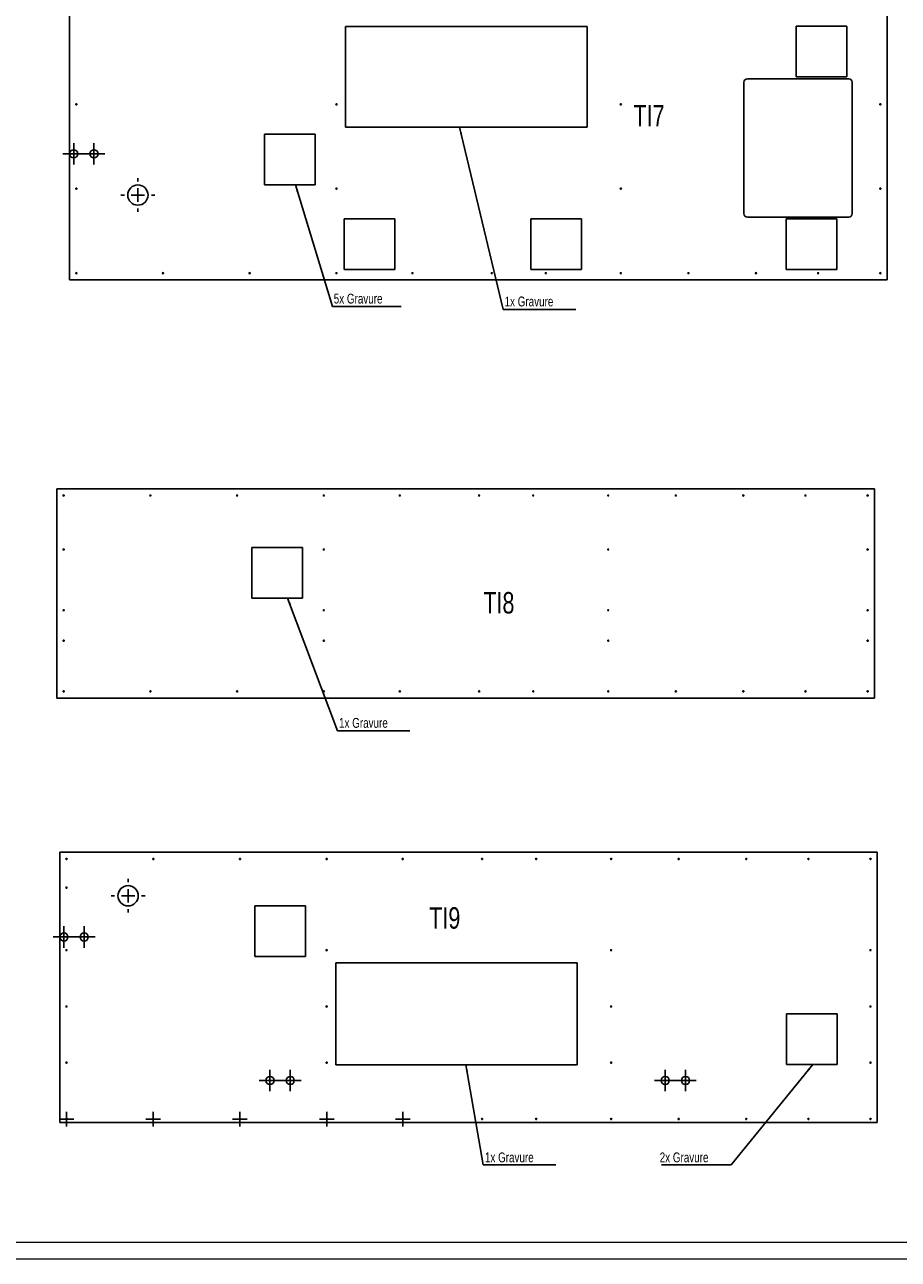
# Model space of a CAD drawing. Header units: millimetres. Extents: x 0 to 841, y 0 to 594.
# Tile 2 of 4: x 293 to 552, y 0 to 366. Entities that reach past the tile are written whole.
import ezdxf

# ---------------------------------------------------------------- set-up
doc = ezdxf.new("R2010")
doc.units = ezdxf.units.MM
doc.linetypes.add('CENTERX2', pattern=[20.32, 12.7, -2.54, 2.54, -2.54])
for name, color, linetype in [('gravures', 9, 'Continuous'), ('NOTES', 6, 'Continuous'), ('TRAIT-MIXTES', 3, 'CENTERX2')]:
    doc.layers.add(name, color=color, linetype=linetype)
doc.layers.add('TRAIT-FORT', color=4, linetype='Continuous', lineweight=25)
doc.styles.add('SLDTEXTSTYLE0', font='TXT', dxfattribs={"width": 0.75})
doc.dimstyles.new('SLDDIMSTYLE7', dxfattribs={"dimtxt": 0.18, "dimasz": 2, "dimexe": 0, "dimexo": 0.0625, "dimgap": 0, "dimtad": 0, "dimtih": 1, "dimtoh": 1, "dimdec": 0, "dimrnd": 1e-09, "dimzin": 0, "dimdsep": 46, "dimtxsty": 'Standard', "dimsah": 1, "dimcen": 0.09, "dimadec": 0, "dimazin": 0, "dimtfac": 2, "dimtdec": 0, "dimtofl": 0, "dimtmove": 0, "dimatfit": 3, "dimfxl": 1, "dimfrac": 2, "dimtolj": 1, "dimtzin": 0, "dimarcsym": 0})

# ---------------------------------------------------------------- blocks, each defined once
blk = doc.blocks.new('SW_NOTE_10')
at = {"layer": 'NOTES', "color": 0}
blk.add_line((-20.62, 0), (0, 0), dxfattribs=at)
at = {"layer": 'NOTES', "color": 0, "insert": (-21.11, 3.7), "char_height": 2.91, "attachment_point": 1, "style": 'SLDTEXTSTYLE0'}
blk.add_mtext('2x Gravure', dxfattribs=at)
blk = doc.blocks.new('SW_NOTE_11')
at = {"layer": 'NOTES', "color": 0}
blk.add_line((21.44, 0), (0, 0), dxfattribs=at)
at = {"layer": 'NOTES', "color": 0, "insert": (0.47, 3.7), "char_height": 2.91, "attachment_point": 1, "style": 'SLDTEXTSTYLE0'}
blk.add_mtext('1x Gravure', dxfattribs=at)
blk = doc.blocks.new('SW_CENTERMARKSYMBOL_61')
at = {"layer": 'TRAIT-MIXTES', "color": 0}
for p, q in [((-2, 0), (-2.17, 0)), ((0, 0), (-2, 0)), ((0, 2), (0, 2.17)), ((0, 0), (0, 2)), ((0, 0), (0, -2)), ((0, 0), (2, 0)), ((2, 0), (2.17, 0)), ((0, -2), (0, -2.17))]:
    blk.add_line(p, q, dxfattribs=at)
blk = doc.blocks.new('SW_CENTERMARKSYMBOL_62')
at = {"layer": 'TRAIT-MIXTES', "color": 0}
for p, q in [((-2, 0), (-2.17, 0)), ((0, 0), (-2, 0)), ((0, 2), (0, 2.17)), ((0, 0), (0, 2)), ((0, 0), (0, -2)), ((0, 0), (2, 0)), ((2, 0), (2.17, 0)), ((0, -2), (0, -2.17))]:
    blk.add_line(p, q, dxfattribs=at)
blk = doc.blocks.new('SW_CENTERMARKSYMBOL_63')
at = {"layer": 'TRAIT-MIXTES', "color": 0}
for p, q in [((-2, 0), (-2.17, 0)), ((0, 0), (-2, 0)), ((0, 2), (0, 2.17)), ((0, 0), (0, 2)), ((0, 0), (0, -2)), ((0, 0), (2, 0)), ((2, 0), (2.17, 0)), ((0, -2), (0, -2.17))]:
    blk.add_line(p, q, dxfattribs=at)
blk = doc.blocks.new('SW_CENTERMARKSYMBOL_64')
at = {"layer": 'TRAIT-MIXTES', "color": 0}
for p, q in [((-2, 0), (-2.17, 0)), ((0, 0), (-2, 0)), ((0, 2), (0, 2.17)), ((0, 0), (0, 2)), ((0, 0), (0, -2)), ((0, 0), (2, 0)), ((2, 0), (2.17, 0)), ((0, -2), (0, -2.17))]:
    blk.add_line(p, q, dxfattribs=at)
blk = doc.blocks.new('SW_CENTERMARKSYMBOL_65')
at = {"layer": 'TRAIT-MIXTES', "color": 0}
for p, q in [((-2, 0), (-2.17, 0)), ((0, 0), (-2, 0)), ((0, 2), (0, 2.17)), ((0, 0), (0, 2)), ((0, 0), (0, -2)), ((0, 0), (2, 0)), ((2, 0), (2.17, 0)), ((0, -2), (0, -2.17))]:
    blk.add_line(p, q, dxfattribs=at)
blk = doc.blocks.new('SW_CENTERMARKSYMBOL_66')
at = {"layer": 'TRAIT-MIXTES', "color": 0}
for p, q in [((-2, 0), (-3.2, 0)), ((0, 0), (-2, 0)), ((0, 2), (0, 3.2)), ((0, 0), (0, 2)), ((0, 0), (0, -2)), ((0, 0), (2, 0)), ((2, 0), (3.2, 0)), ((0, -2), (0, -3.2))]:
    blk.add_line(p, q, dxfattribs=at)
blk = doc.blocks.new('SW_CENTERMARKSYMBOL_67')
at = {"layer": 'TRAIT-MIXTES', "color": 0}
for p, q in [((-2, 0), (-3.2, 0)), ((0, 0), (-2, 0)), ((0, 2), (0, 3.2)), ((0, 0), (0, 2)), ((0, 0), (0, -2)), ((0, 0), (2, 0)), ((2, 0), (3.2, 0)), ((0, -2), (0, -3.2))]:
    blk.add_line(p, q, dxfattribs=at)
blk = doc.blocks.new('SW_CENTERMARKSYMBOL_68')
at = {"layer": 'TRAIT-MIXTES', "color": 0}
for p, q in [((0, 4), (0, 5)), ((-4, 0), (-5, 0)), ((0, 0), (-2, 0)), ((0, 0), (0, 2)), ((0, 0), (0, -2)), ((0, 0), (2, 0)), ((4, 0), (5, 0)), ((0, -4), (0, -5))]:
    blk.add_line(p, q, dxfattribs=at)
blk = doc.blocks.new('SW_CENTERMARKSYMBOL_69')
at = {"layer": 'TRAIT-MIXTES', "color": 0}
for p, q in [((-2, 0), (-3.2, 0)), ((0, 0), (-2, 0)), ((0, 2), (0, 3.2)), ((0, 0), (0, 2)), ((0, 0), (0, -2)), ((0, 0), (2, 0)), ((2, 0), (3.2, 0)), ((0, -2), (0, -3.2))]:
    blk.add_line(p, q, dxfattribs=at)
blk = doc.blocks.new('SW_CENTERMARKSYMBOL_70')
at = {"layer": 'TRAIT-MIXTES', "color": 0}
for p, q in [((-2, 0), (-3.2, 0)), ((0, 0), (-2, 0)), ((0, 2), (0, 3.2)), ((0, 0), (0, 2)), ((0, 0), (0, -2)), ((0, 0), (2, 0)), ((2, 0), (3.2, 0)), ((0, -2), (0, -3.2))]:
    blk.add_line(p, q, dxfattribs=at)
blk = doc.blocks.new('SW_CENTERMARKSYMBOL_71')
at = {"layer": 'TRAIT-MIXTES', "color": 0}
for p, q in [((-2, 0), (-3.2, 0)), ((0, 0), (-2, 0)), ((0, 2), (0, 3.2)), ((0, 0), (0, 2)), ((0, 0), (0, -2)), ((0, 0), (2, 0)), ((2, 0), (3.2, 0)), ((0, -2), (0, -3.2))]:
    blk.add_line(p, q, dxfattribs=at)
blk = doc.blocks.new('SW_CENTERMARKSYMBOL_72')
at = {"layer": 'TRAIT-MIXTES', "color": 0}
for p, q in [((-2, 0), (-3.2, 0)), ((0, 0), (-2, 0)), ((0, 2), (0, 3.2)), ((0, 0), (0, 2)), ((0, 0), (0, -2)), ((0, 0), (2, 0)), ((2, 0), (3.2, 0)), ((0, -2), (0, -3.2))]:
    blk.add_line(p, q, dxfattribs=at)
blk = doc.blocks.new('SW_NOTE_15')
at = {"layer": 'NOTES', "color": 0}
blk.add_line((20.37, 0), (0, 0), dxfattribs=at)
at = {"layer": 'NOTES', "color": 0, "insert": (0.38, 3.81), "char_height": 2.91, "attachment_point": 1, "style": 'SLDTEXTSTYLE0'}
blk.add_mtext('5x Gravure', dxfattribs=at)
blk = doc.blocks.new('SW_NOTE_16')
at = {"layer": 'NOTES', "color": 0}
blk.add_line((21.44, 0), (0, 0), dxfattribs=at)
at = {"layer": 'NOTES', "color": 0, "insert": (0.38, 3.84), "char_height": 2.91, "attachment_point": 1, "style": 'SLDTEXTSTYLE0'}
blk.add_mtext('1x Gravure', dxfattribs=at)
blk = doc.blocks.new('SW_CENTERMARKSYMBOL_78')
at = {"layer": 'TRAIT-MIXTES', "color": 0}
for p, q in [((-2, 0), (-3.2, 0)), ((0, 0), (-2, 0)), ((0, 2), (0, 3.2)), ((0, 0), (0, 2)), ((0, 0), (0, -2)), ((0, 0), (2, 0)), ((2, 0), (3.2, 0)), ((0, -2), (0, -3.2))]:
    blk.add_line(p, q, dxfattribs=at)
blk = doc.blocks.new('SW_CENTERMARKSYMBOL_79')
at = {"layer": 'TRAIT-MIXTES', "color": 0}
for p, q in [((-2, 0), (-3.2, 0)), ((0, 0), (-2, 0)), ((0, 2), (0, 3.2)), ((0, 0), (0, 2)), ((0, 0), (0, -2)), ((0, 0), (2, 0)), ((2, 0), (3.2, 0)), ((0, -2), (0, -3.2))]:
    blk.add_line(p, q, dxfattribs=at)
blk = doc.blocks.new('SW_CENTERMARKSYMBOL_80')
at = {"layer": 'TRAIT-MIXTES', "color": 0}
for p, q in [((0, 4), (0, 5)), ((-4, 0), (-5, 0)), ((0, 0), (-2, 0)), ((0, 0), (0, 2)), ((0, 0), (0, -2)), ((0, 0), (2, 0)), ((4, 0), (5, 0)), ((0, -4), (0, -5))]:
    blk.add_line(p, q, dxfattribs=at)
blk = doc.blocks.new('SW_NOTE_17')
at = {"layer": 'NOTES', "color": 0}
blk.add_line((21.44, 0), (0, 0), dxfattribs=at)
at = {"layer": 'NOTES', "color": 0, "insert": (0.44, 3.82), "char_height": 2.91, "attachment_point": 1, "style": 'SLDTEXTSTYLE0'}
blk.add_mtext('1x Gravure', dxfattribs=at)

msp = doc.modelspace()

# ---------------------------------------------------------------- linework, layer by layer
at = {"lineweight": 18}
for p, q in [((836, 5), (5, 5)), ((841, 0), (0, 0))]:
    msp.add_line(p, q, dxfattribs=at)
at = {"layer": 'gravures', "lineweight": 25}
for p, q in [((459.92, 365.14), (388.36, 365.14)), ((388.36, 365.14), (388.36, 335.28)), ((459.92, 335.28), (459.92, 365.14)), ((536.83, 365.18), (521.83, 365.18)), ((521.83, 365.18), (521.83, 350.18)), ((536.83, 350.18), (536.83, 365.18)), ((521.83, 350.18), (536.83, 350.18)), ((379.43, 333.18), (364.43, 333.18)), ((364.43, 333.18), (364.43, 318.18)), ((379.43, 318.18), (379.43, 333.18)), ((388.36, 335.28), (459.92, 335.28)), ((364.43, 318.18), (379.43, 318.18)), ((402.98, 308.18), (387.98, 308.18)), ((387.98, 308.18), (387.98, 293.18)), ((402.98, 293.18), (402.98, 308.18)), ((458.23, 308.18), (443.23, 308.18)), ((443.23, 308.18), (443.23, 293.18)), ((458.23, 293.18), (458.23, 308.18)), ((533.83, 308.18), (518.83, 308.18)), ((518.83, 308.18), (518.83, 293.18)), ((533.83, 293.18), (533.83, 308.18)), ((387.98, 293.18), (402.98, 293.18)), ((443.23, 293.18), (458.23, 293.18)), ((518.83, 293.18), (533.83, 293.18)), ((375.69, 210.83), (360.69, 210.83)), ((360.69, 210.83), (360.69, 195.83)), ((375.69, 195.83), (375.69, 210.83)), ((360.69, 195.83), (375.69, 195.83)), ((361.54, 104.66), (361.54, 89.66)), ((376.54, 104.66), (361.54, 104.66)), ((376.54, 89.66), (376.54, 104.66)), ((361.54, 89.66), (376.54, 89.66)), ((385.53, 87.85), (385.53, 57.57)), ((456.97, 87.85), (385.53, 87.85)), ((456.97, 57.57), (456.97, 87.85)), ((518.94, 72.66), (518.94, 57.66)), ((533.94, 72.66), (518.94, 72.66)), ((533.94, 57.66), (533.94, 72.66)), ((385.53, 57.57), (456.97, 57.57)), ((518.94, 57.66), (533.94, 57.66))]:
    msp.add_line(p, q, dxfattribs=at)
for centre in [(326.93, 315.18), (324.04, 107.66)]:
    msp.add_circle(centre, 3, dxfattribs=at)
at = {"layer": 'TRAIT-FORT', "lineweight": 25}
for p, q in [((306.72, 290.07), (306.72, 382.07)), ((548.71, 290.07), (548.71, 382.07)), ((506.35, 348.57), (506.35, 309.68)), ((537.35, 349.57), (507.35, 349.57)), ((538.35, 309.68), (538.35, 348.57)), ((507.35, 308.68), (537.35, 308.68)), ((548.71, 290.07), (306.72, 290.07)), ((302.98, 166.22), (302.98, 228.21)), ((302.98, 228.21), (544.97, 228.21)), ((544.97, 166.22), (544.97, 228.21)), ((544.97, 166.22), (302.98, 166.22)), ((303.83, 120.54), (545.82, 120.54)), ((303.83, 40.55), (303.83, 120.54)), ((545.82, 40.55), (545.82, 120.54)), ((303.83, 40.55), (545.82, 40.55))]:
    msp.add_line(p, q, dxfattribs=at)
for centre, radius in [((308.71, 342.06), 0.17), ((385.71, 342.06), 0.17), ((469.91, 342.06), 0.17), ((546.71, 342.06), 0.17), ((307.93, 327.38), 1.2), ((313.93, 327.38), 1.2), ((308.71, 317.06), 0.17), ((385.71, 317.06), 0.17), ((469.91, 317.06), 0.17), ((546.71, 317.06), 0.17), ((308.71, 292.06), 0.17), ((334.37, 292.06), 0.17), ((360.04, 292.06), 0.17), ((385.71, 292.06), 0.17), ((408.21, 292.06), 0.17), ((431.71, 292.06), 0.17), ((447.71, 292.06), 0.17), ((469.91, 292.06), 0.17), ((489.91, 292.06), 0.17), ((509.91, 292.06), 0.17), ((528.31, 292.06), 0.17), ((546.71, 292.06), 0.17), ((304.97, 226.22), 0.17), ((330.64, 226.22), 0.17), ((356.31, 226.22), 0.17), ((381.97, 226.22), 0.17), ((404.47, 226.22), 0.17), ((427.97, 226.22), 0.17), ((443.97, 226.22), 0.17), ((466.17, 226.22), 0.17), ((486.17, 226.22), 0.17), ((506.17, 226.22), 0.17), ((524.57, 226.22), 0.17), ((542.97, 226.22), 0.17), ((304.97, 210.22), 0.17), ((381.97, 210.22), 0.17), ((466.17, 210.22), 0.17), ((542.97, 210.22), 0.17), ((304.97, 192.22), 0.17), ((381.97, 192.22), 0.17), ((466.17, 192.22), 0.17), ((542.97, 192.22), 0.17), ((304.97, 183.22), 0.17), ((381.97, 183.22), 0.17), ((466.17, 183.22), 0.17), ((542.97, 183.22), 0.17), ((304.97, 168.22), 0.17), ((330.64, 168.22), 0.17), ((356.31, 168.22), 0.17), ((381.97, 168.22), 0.17), ((404.47, 168.22), 0.17), ((427.97, 168.22), 0.17), ((443.97, 168.22), 0.17), ((466.17, 168.22), 0.17), ((486.17, 168.22), 0.17), ((506.17, 168.22), 0.17), ((524.57, 168.22), 0.17), ((542.97, 168.22), 0.17), ((305.82, 118.55), 0.17), ((331.49, 118.55), 0.17), ((357.15, 118.55), 0.17), ((382.82, 118.55), 0.17), ((405.32, 118.55), 0.17), ((428.82, 118.55), 0.17), ((444.82, 118.55), 0.17), ((467.02, 118.55), 0.17), ((487.02, 118.55), 0.17), ((507.02, 118.55), 0.17), ((525.42, 118.55), 0.17), ((543.82, 118.55), 0.17), ((305.82, 110.06), 0.17), ((305.04, 95.46), 1.2), ((311.04, 95.46), 1.2), ((305.82, 91.55), 0.17), ((382.82, 91.55), 0.17), ((467.02, 91.55), 0.17), ((543.82, 91.55), 0.17), ((305.82, 74.89), 0.17), ((382.82, 74.89), 0.17), ((467.02, 74.89), 0.17), ((543.82, 74.89), 0.17), ((305.82, 58.22), 0.17), ((382.82, 58.22), 0.17), ((467.02, 58.22), 0.17), ((543.82, 58.22), 0.17), ((366.04, 52.96), 1.2), ((372.04, 52.96), 1.2), ((483.04, 52.96), 1.2), ((489.04, 52.96), 1.2), ((305.82, 41.55), 0.17), ((331.49, 41.55), 0.17), ((357.15, 41.55), 0.17), ((382.82, 41.55), 0.17), ((405.32, 41.55), 0.17), ((428.82, 41.55), 0.17), ((444.82, 41.55), 0.17), ((467.02, 41.55), 0.17), ((487.02, 41.55), 0.17), ((507.02, 41.55), 0.17), ((525.42, 41.55), 0.17), ((543.82, 41.55), 0.17)]:
    msp.add_circle(centre, radius, dxfattribs=at)
for centre, start, end in [((507.35, 348.57), 90, 180), ((537.35, 348.57), 0, 90), ((507.35, 309.68), 180, 270), ((537.35, 309.68), 270, 0)]:
    msp.add_arc(centre, 1, start, end, dxfattribs=at)

# ---------------------------------------------------------------- block references
at = {"layer": 'NOTES'}
for name, p in [('SW_NOTE_15', (384.53, 282.16)), ('SW_NOTE_16', (435.1, 281.28)), ('SW_NOTE_17', (386.04, 156.5)), ('SW_NOTE_11', (429.19, 27.94)), ('SW_NOTE_10', (502.51, 27.94))]:
    msp.add_blockref(name, p, dxfattribs=at)
at = {"layer": 'TRAIT-MIXTES'}
for name, p in [('SW_CENTERMARKSYMBOL_78', (307.93, 327.38)), ('SW_CENTERMARKSYMBOL_79', (313.93, 327.38)), ('SW_CENTERMARKSYMBOL_80', (326.93, 315.18)), ('SW_CENTERMARKSYMBOL_68', (324.04, 107.66)), ('SW_CENTERMARKSYMBOL_69', (305.04, 95.46)), ('SW_CENTERMARKSYMBOL_70', (311.04, 95.46)), ('SW_CENTERMARKSYMBOL_66', (366.04, 52.96)), ('SW_CENTERMARKSYMBOL_67', (372.04, 52.96)), ('SW_CENTERMARKSYMBOL_71', (483.04, 52.96)), ('SW_CENTERMARKSYMBOL_72', (489.04, 52.96)), ('SW_CENTERMARKSYMBOL_61', (305.82, 41.55)), ('SW_CENTERMARKSYMBOL_62', (331.49, 41.55)), ('SW_CENTERMARKSYMBOL_63', (357.15, 41.55)), ('SW_CENTERMARKSYMBOL_64', (382.82, 41.55)), ('SW_CENTERMARKSYMBOL_65', (405.32, 41.55))]:
    msp.add_blockref(name, p, dxfattribs=at)

# ---------------------------------------------------------------- texts
at = {"layer": 'NOTES', "char_height": 6.35, "attachment_point": 1, "style": 'SLDTEXTSTYLE0'}
for s, insert in [('TI7', (473.64, 341.86)), ('TI8', (429.2, 197.61)), ('TI9', (413.18, 104.27))]:
    msp.add_mtext(s, dxfattribs=dict(at, insert=insert))

# ---------------------------------------------------------------- leaders
at = {"layer": 'NOTES'}
for points in [[(422.13, 335.28), (435.1, 281.28)], [(373.57, 318.18), (384.53, 282.16)], [(371.27, 195.83), (386.04, 156.5)], [(424.04, 57.57), (429.19, 27.94)], [(526.73, 57.66), (502.51, 27.94)]]:
    msp.add_leader(points, dimstyle='SLDDIMSTYLE7', dxfattribs=at)

doc.saveas('drawing.dxf')
